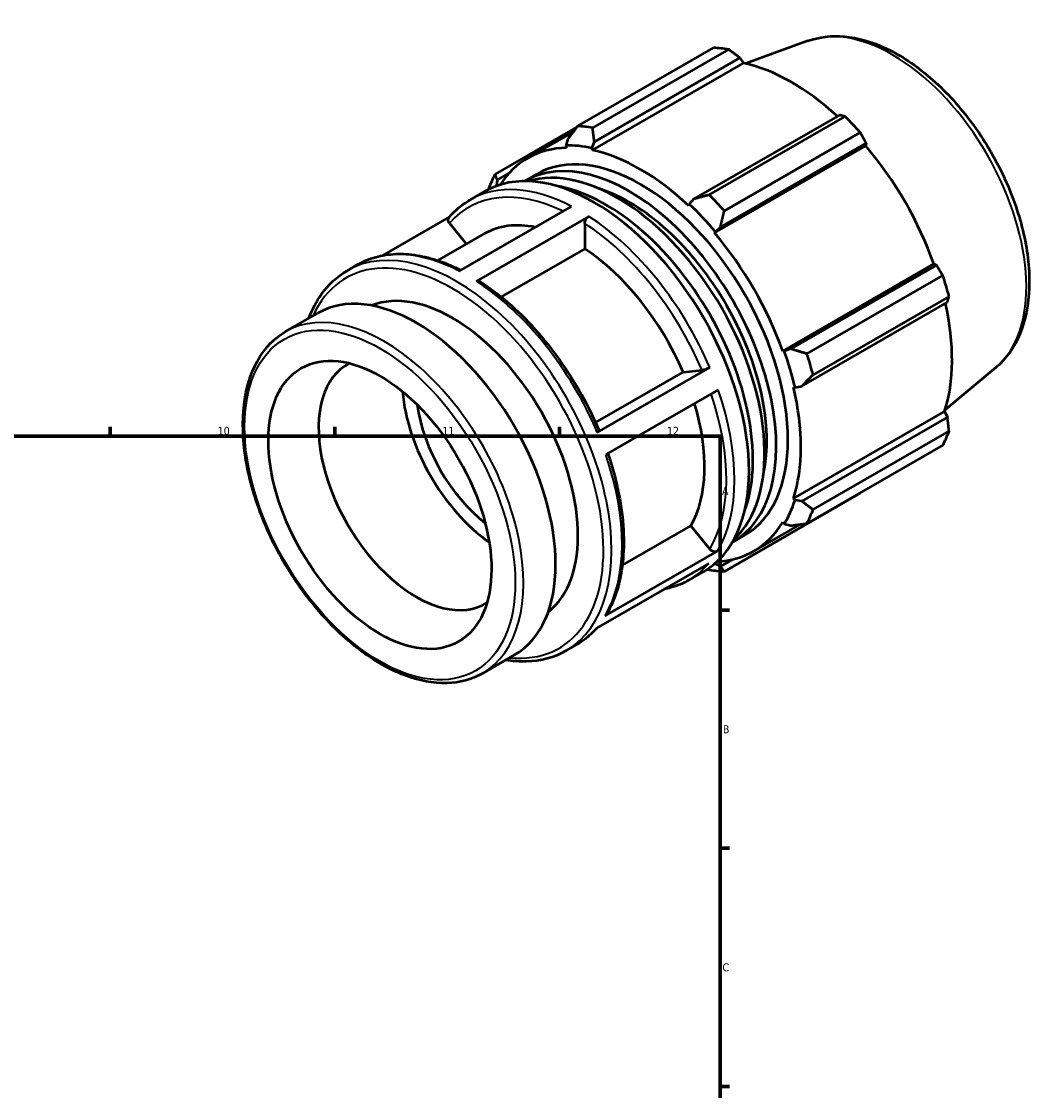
# Model space of a CAD drawing. Header units: millimetres. Extents: x -56 to 921, y -47 to 703.
# Tile 6 of 6: x 603 to 921, y 370 to 703. Entities that reach past the tile are written whole.
import ezdxf

# ---------------------------------------------------------------- set-up
doc = ezdxf.new("R2010")
doc.units = ezdxf.units.MM
for name, color, linetype, lineweight in [('Border (ISO)', 7, 'Continuous', 70), ('Visible (ISO)', 7, 'Continuous', 50), ('Visible Narrow (ISO)', 7, 'Continuous', 35)]:
    doc.layers.add(name, color=color, linetype=linetype, lineweight=lineweight)
doc.styles.add('Note Text (ISO)', font='tahoma.ttf')

# ---------------------------------------------------------------- blocks, each defined once
blk = doc.blocks.new('Borders Default Border')
at = {"layer": 'Border (ISO)'}
for p, q in [((630.75, 574), (630.75, 576.9)), ((700.83, 574), (700.83, 576.9)), ((770.92, 574), (770.92, 576.9)), ((821, 519.75), (823.9, 519.75)), ((821, 445.5), (823.9, 445.5)), ((821, 371.25), (823.9, 371.25))]:
    blk.add_line(p, q, dxfattribs=at)
at = {"layer": 'Border (ISO)', "flags": 128}
blk.add_lwpolyline([(20, 20), (20, 574), (821, 574), (821, 20), (20, 20)], dxfattribs=at)
at = {"layer": 'Border (ISO)', "color": 232, "true_color": 0xca0064, "char_height": 2.5, "attachment_point": 7, "style": 'Note Text (ISO)'}
for s, insert in [('10', (664.29, 574.35)), ('11', (734.37, 574.4)), ('12', (804.46, 574.4)), ('A', (821.59, 555.62)), ('B', (821.89, 481.38)), ('C', (821.73, 407.08))]:
    blk.add_mtext(s, dxfattribs=dict(at, insert=insert))

msp = doc.modelspace()

# ---------------------------------------------------------------- linework, layer by layer
at = {"layer": 'Visible (ISO)'}
for p, q in [((848.425, 697.258), (829.056, 690.164)), ((776.557, 670.653), (818.97, 695.077)), ((823.662, 694.622), (781.248, 670.198)), ((781.192, 663.163), (828.349, 690.32)), ((781.782, 665.839), (827.213, 692.001)), ((827.213, 692.001), (828.349, 690.32)), ((858.24, 674.134), (812.809, 647.972)), ((817.642, 649.24), (860.055, 673.665)), ((776.396, 670.445), (750.823, 655.719)), ((760.949, 660.649), (775.144, 668.823)), ((864.747, 668.716), (822.333, 644.292)), ((773.474, 666.645), (772.895, 664.638)), ((772.895, 664.638), (773.143, 663.944)), ((781.03, 663.849), (781.782, 665.839)), ((781.192, 663.163), (781.03, 663.849)), ((819.298, 637.365), (866.456, 664.521)), ((821.117, 639.209), (866.549, 665.371)), ((866.549, 665.371), (866.456, 664.521)), ((751.413, 652.171), (751.534, 653.913)), ((751.534, 653.913), (755.186, 656.015)), ((760.157, 653.616), (763.793, 655.71)), ((743.005, 647.685), (747.541, 650.297)), ((751.478, 652.094), (751.413, 652.171)), ((812.809, 647.972), (811.411, 646.354)), ((739.632, 625.465), (774.705, 645.662)), ((811.411, 646.354), (811.249, 645.854)), ((736.625, 642.391), (715.714, 630.35)), ((736.632, 640.386), (741.868, 633.875)), ((780.079, 642.534), (745.006, 622.337)), ((778.806, 640.327), (778.806, 632.461)), ((732.998, 628.767), (747.421, 637.073)), ((819.298, 637.365), (819.546, 637.773)), ((819.546, 637.773), (821.117, 639.209)), ((778.806, 632.461), (752.731, 617.445)), ((704.67, 625.609), (707.933, 627.488)), ((840.552, 600.552), (887.71, 627.708)), ((888.488, 627.371), (843.057, 601.208)), ((887.71, 627.708), (888.488, 627.371)), ((848.067, 599.719), (890.481, 624.143)), ((892.424, 617.6), (850.011, 593.176)), ((846.498, 589.621), (891.93, 615.783)), ((685.486, 606.599), (695.527, 612.382)), ((841.029, 600.565), (840.552, 600.552)), ((843.057, 601.208), (841.029, 600.565)), ((782.15, 578.265), (809.491, 594.009)), ((782.683, 575.186), (817.755, 595.383)), ((809.491, 594.009), (815.379, 594.549)), ((907.063, 595.433), (891.205, 582.241)), ((820.418, 588.453), (785.345, 568.256)), ((843.886, 589.327), (844.398, 589.218)), ((844.398, 589.218), (846.498, 589.621)), ((843.886, 554.574), (891.043, 581.731)), ((891.043, 581.731), (891.93, 579.91)), ((891.93, 579.91), (846.498, 553.747)), ((850.011, 551.098), (892.424, 575.522)), ((890.481, 571.217), (848.067, 546.793)), ((822.333, 531.859), (864.747, 556.283)), ((844.398, 554.092), (843.886, 554.574)), ((846.498, 553.747), (844.398, 554.092)), ((840.552, 547.189), (841.029, 546.627)), ((790.514, 533.763), (811.925, 546.092)), ((811.925, 546.092), (817.813, 538.771)), ((831.492, 538.149), (846.02, 546.515)), ((841.029, 546.627), (843.057, 546.123)), ((825.011, 540.994), (828.648, 543.088)), ((785.117, 517.935), (820.189, 538.132)), ((817.478, 534.329), (782.405, 514.132)), ((819.546, 534.16), (819.472, 534.367)), ((821.117, 533.391), (819.546, 534.16)), ((824.872, 535.554), (821.117, 533.391)), ((811.273, 529.136), (815.808, 531.748)), ((772.937, 507.06), (776.2, 508.939)), ((746.867, 500.01), (756.908, 505.792))]:
    msp.add_line(p, q, dxfattribs=at)
for centre, major_axis, start_param, end_param in [((841.858, 625.68), (-37.926, 65.86), 5.8451561, 5.9396837), ((843.378, 626.555), (35.272, -61.25), 2.0696433, 2.6635608), ((841.858, 625.68), (37.926, -65.86), 1.9181653, 2.0126929), ((799.445, 601.256), (-37.926, 65.86), 5.8451561, 5.9396837), ((796.221, 599.399), (-35.272, 61.25), 5.9796864, 6.5697542), ((796.221, 599.399), (-32.427, 56.311), 3.1415927, 6.2831853), ((796.221, 599.399), (-35.651, 61.909), 5.8051535, 5.9796864), ((843.378, 626.555), (35.272, -61.25), 1.2672974, 1.8781627), ((792.584, 597.305), (-32.427, 56.311), 3.1352015, 6.2895765), ((796.221, 599.399), (-35.272, 61.25), 5.1942882, 5.8051535), ((781.674, 591.022), (-34.134, 59.274), 3.1415927, 6.2831853), ((788.948, 595.211), (-32.427, 56.311), 3.272016, 6.152762), ((799.445, 601.256), (-37.926, 65.86), 0.347369, 0.4418966), ((796.221, 599.399), (-35.651, 61.909), 0.3073663, 0.3106636), ((785.311, 593.117), (32.427, -56.311), 0.4419207, 2.6996719), ((792.584, 597.305), (-30.341, 52.688), 3.7072001, 5.7175778), ((799.445, 601.256), (-37.926, 65.86), 5.059758, 5.1542856), ((796.221, 599.399), (35.651, -61.909), 1.8781627, 2.0526956), ((775.866, 587.678), (-28.445, 49.395), 5.8134941, 6.2831853), ((796.221, 599.399), (-35.272, 61.25), 4.4088901, 5.0197553), ((775.866, 587.678), (28.445, -49.395), 1.3713551, 2.2851177), ((841.858, 625.68), (37.926, -65.86), 1.1327672, 1.2272947), ((726.217, 559.087), (-30.69, 53.295), 3.1415927, 6.2831853), ((737.531, 565.602), (-27.621, 47.965), 3.2251289, 6.199649), ((843.378, 626.555), (35.272, -61.25), 0.4818993, 1.0759774), ((796.221, 599.399), (35.651, -61.909), 1.0927645, 1.2672974), ((799.445, 601.256), (-37.926, 65.86), 4.2743598, 4.3688874), ((726.217, 559.087), (21.483, -37.306), 3.112115, 6.312663), ((752.228, 574.066), (-21.483, 37.306), 0.8897388, 2.2518539), ((796.221, 599.399), (-35.272, 61.25), 3.6234919, 4.2343571), ((752.228, 574.066), (-18.414, 31.977), 0.956137, 2.1854557), ((775.866, 587.678), (28.445, -49.395), 0.3241575, 1.1828727), ((841.858, 625.68), (37.926, -65.86), 0.347369, 0.4418966), ((796.221, 599.399), (35.651, -61.909), 0.3073663, 0.4818993), ((799.445, 601.256), (37.926, -65.86), 0.347369, 0.4418966), ((796.221, 599.399), (35.272, -61.25), 5.9966165, 6.5905516), ((796.221, 599.399), (35.651, -61.909), 5.9725217, 5.9796864), ((799.445, 601.256), (37.926, -65.86), 5.8451561, 5.9396837)]:
    msp.add_ellipse(centre, major_axis=major_axis, ratio=0.5780931, start_param=start_param, end_param=end_param, dxfattribs=at)
msp.add_ellipse((714.903, 552.572), major_axis=(24.552, -42.636), ratio=0.5780931, dxfattribs=at)
for points, knots in [([(848.425, 697.258), (851.92, 698.538), (855.749, 698.978), (863.998, 698.272), (868.446, 696.971), (877.527, 692.678), (882.16, 689.583), (890.983, 681.978), (895.169, 677.464), (902.681, 667.511), (906.01, 662.079), (911.51, 650.811), (913.682, 644.978), (916.649, 633.434), (917.437, 627.725), (917.473, 616.963), (916.717, 611.907), (913.598, 603.137), (911.281, 599.37), (907.844, 596.105), (907.458, 595.762), (907.063, 595.433)], [5.5994555, 5.5994555, 5.5994555, 5.5994555, 5.8820844, 5.8820844, 6.194219, 6.194219, 6.5257826, 6.5257826, 6.8580888, 6.8580888, 7.1884235, 7.1884235, 7.518468, 7.518468, 7.8501221, 7.8501221, 8.1829244, 8.1829244, 8.5024667, 8.5024667, 8.5415789, 8.5415789, 8.5415789, 8.5415789]), ([(736.494, 642.24), (736.871, 642.681), (737.26, 643.107), (738.061, 643.93), (738.473, 644.326), (739.321, 645.086), (739.756, 645.45), (740.648, 646.145), (741.105, 646.477), (742.04, 647.106), (742.517, 647.404), (743.005, 647.685)], [5.29687447, 5.29687447, 5.29687447, 5.29687447, 5.33744375, 5.33744375, 5.37801302, 5.37801302, 5.4185823, 5.4185823, 5.45915158, 5.45915158, 5.49972085, 5.49972085, 5.49972085, 5.49972085]), ([(736.632, 640.386), (736.495, 640.556), (736.372, 640.777), (736.24, 641.159), (736.209, 641.389), (736.238, 641.756), (736.304, 641.959), (736.425, 642.152), (736.458, 642.196), (736.495, 642.239)], [0.80050796, 0.80050796, 0.80050796, 0.80050796, 0.8673215, 0.8673215, 0.93406634, 0.93406634, 1.00073267, 1.00073267, 1.02064313, 1.02064313, 1.02064313, 1.02064313]), ([(778.806, 640.327), (778.806, 640.509), (778.843, 640.745), (778.963, 641.15), (779.068, 641.392), (779.29, 641.777), (779.447, 641.989), (779.737, 642.295), (779.922, 642.444), (780.079, 642.534)], [0.80050796, 0.80050796, 0.80050796, 0.80050796, 0.8673215, 0.8673215, 0.93406634, 0.93406634, 1.00073267, 1.00073267, 1.06733594, 1.06733594, 1.06733594, 1.06733594]), ([(707.933, 627.488), (709.694, 628.502), (711.585, 629.293), (715.565, 630.405), (717.654, 630.727), (721.973, 630.906), (724.204, 630.763), (728.756, 630.025), (731.078, 629.432), (735.647, 627.856), (737.891, 626.897), (740.137, 625.755)], [5.49972085, 5.49972085, 5.49972085, 5.49972085, 5.64627198, 5.64627198, 5.79282312, 5.79282312, 5.93937425, 5.93937425, 6.08592538, 6.08592538, 6.22485998, 6.22485998, 6.22485998, 6.22485998]), ([(692.756, 610.786), (693.797, 613.565), (695.122, 616.094), (698.895, 621.36), (701.581, 623.83), (704.67, 625.609)], [5.05464216, 5.05464216, 5.05464216, 5.05464216, 5.24274957, 5.24274957, 5.49972085, 5.49972085, 5.49972085, 5.49972085]), ([(745.006, 622.337), (745.163, 622.428), (745.348, 622.492), (745.638, 622.52), (745.795, 622.489), (745.914, 622.419), (745.922, 622.414), (745.93, 622.409)], [0, 0, 0, 0, 0.06660327, 0.06660327, 0.1332696, 0.1332696, 0.13814512, 0.13814512, 0.13814512, 0.13814512]), ([(745.93, 622.409), (748.937, 620.464), (751.917, 618.21), (757.726, 613.161), (760.556, 610.367), (765.973, 604.334), (768.561, 601.096), (773.408, 594.285), (775.667, 590.712), (779.781, 583.353), (781.636, 579.567), (783.257, 575.738)], [0.06133013, 0.06133013, 0.06133013, 0.06133013, 0.2483239, 0.2483239, 0.43531767, 0.43531767, 0.62231143, 0.62231143, 0.8093052, 0.8093052, 0.99629897, 0.99629897, 0.99629897, 0.99629897]), ([(746.867, 500.01), (743.577, 498.116), (739.793, 497.099), (731.559, 496.874), (727.092, 497.724), (717.874, 501.235), (713.115, 503.954), (703.865, 510.971), (699.377, 515.274), (691.13, 525.006), (687.372, 530.431), (680.949, 541.863), (678.285, 547.866), (674.314, 559.868), (673.009, 565.864), (671.911, 577.266), (672.12, 582.67), (674.083, 592.321), (675.832, 596.576), (680.274, 602.766), (682.698, 604.994), (685.486, 606.599)], [2.3581282, 2.3581282, 2.3581282, 2.3581282, 2.6607547, 2.6607547, 2.9745002, 2.9745002, 3.2983797, 3.2983797, 3.6232162, 3.6232162, 3.9472268, 3.9472268, 4.2709093, 4.2709093, 4.5949994, 4.5949994, 4.9199039, 4.9199039, 5.2432499, 5.2432499, 5.4997209, 5.4997209, 5.4997209, 5.4997209]), ([(817.755, 595.383), (817.598, 595.293), (817.381, 595.183), (816.987, 595.007), (816.74, 594.908), (816.325, 594.762), (816.084, 594.69), (815.712, 594.597), (815.515, 594.561), (815.379, 594.549)], [0, 0, 0, 0, 0.06661589, 0.06661589, 0.13327496, 0.13327496, 0.1999878, 0.1999878, 0.26674766, 0.26674766, 0.26674766, 0.26674766]), ([(783.255, 575.737), (783.264, 575.718), (783.265, 575.697), (783.244, 575.62), (783.179, 575.538), (782.993, 575.38), (782.84, 575.277), (782.683, 575.186)], [0.90657969, 0.90657969, 0.90657969, 0.90657969, 0.9337321, 0.9337321, 1.00039117, 1.00039117, 1.06700706, 1.06700706, 1.06700706, 1.06700706]), ([(785.983, 568.623), (787.287, 564.824), (788.348, 561.023), (789.963, 553.478), (790.508, 549.736), (791.037, 542.497), (791.022, 539), (790.422, 532.363), (789.837, 529.224), (788.104, 523.41), (786.955, 520.734), (785.533, 518.343)], [1.1115706, 1.1115706, 1.1115706, 1.1115706, 1.295727, 1.295727, 1.48278023, 1.48278023, 1.66983346, 1.66983346, 1.85688669, 1.85688669, 2.04393993, 2.04393993, 2.04393993, 2.04393993]), ([(820.189, 538.132), (820.032, 538.042), (819.815, 537.975), (819.421, 537.937), (819.173, 537.96), (818.759, 538.071), (818.518, 538.18), (818.146, 538.424), (817.949, 538.602), (817.813, 538.771)], [0, 0, 0, 0, 0.06661589, 0.06661589, 0.13327496, 0.13327496, 0.1999878, 0.1999878, 0.26674766, 0.26674766, 0.26674766, 0.26674766]), ([(811.273, 529.136), (809.511, 528.122), (807.62, 527.332), (804.929, 526.58), (804.216, 526.413), (803.492, 526.275)], [2.3581282, 2.3581282, 2.3581282, 2.3581282, 2.50467933, 2.50467933, 2.55630667, 2.55630667, 2.55630667, 2.55630667]), ([(785.533, 518.343), (785.529, 518.335), (785.524, 518.327), (785.426, 518.172), (785.274, 518.026), (785.117, 517.935)], [0.997032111, 0.997032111, 0.997032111, 0.997032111, 1.000391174, 1.000391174, 1.067007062, 1.067007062, 1.067007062, 1.067007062]), ([(782.581, 514.233), (782.245, 513.845), (781.9, 513.469), (781.144, 512.694), (780.732, 512.299), (779.885, 511.539), (779.45, 511.175), (778.557, 510.479), (778.1, 510.148), (777.166, 509.518), (776.688, 509.22), (776.2, 508.939)], [2.15994973, 2.15994973, 2.15994973, 2.15994973, 2.19585109, 2.19585109, 2.23642037, 2.23642037, 2.27698965, 2.27698965, 2.31755892, 2.31755892, 2.3581282, 2.3581282, 2.3581282, 2.3581282]), ([(772.937, 507.06), (769.28, 504.954), (765.068, 503.828), (758.476, 503.664), (756.327, 503.826), (754.137, 504.196)], [2.3581282, 2.3581282, 2.3581282, 2.3581282, 2.66239645, 2.66239645, 2.80320689, 2.80320689, 2.80320689, 2.80320689])]:
    msp.add_open_spline(points, degree=3, knots=knots, dxfattribs=at)
for points, weights in [([(827.213, 692.001), (825.482, 693.29), (823.662, 694.622)], [1.00255049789, 1.00168337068, 1]), ([(860.055, 673.665), (859.138, 673.909), (858.24, 674.134)], [1, 1.00168337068, 1.00255049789]), ([(776.557, 670.653), (774.963, 668.596), (773.474, 666.645)], [1.01525848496, 1.01087922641, 1.00569720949]), ([(781.782, 665.839), (781.499, 667.962), (781.248, 670.198)], [1.00569720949, 1.01087922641, 1.01525848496]), ([(866.549, 665.371), (865.675, 667.014), (864.747, 668.716)], [1.00255049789, 1.00168337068, 1]), ([(751.534, 653.913), (751.165, 654.785), (750.823, 655.719)], [1.00569720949, 1.01087922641, 1.01525848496]), ([(748.879, 651.413), (748.844, 651.194), (748.809, 650.975)], [1.01525848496, 1.0148908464, 1.01451755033]), ([(817.642, 649.24), (815.155, 648.581), (812.809, 647.972)], [1.01525848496, 1.01087922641, 1.00569720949]), ([(821.117, 639.209), (821.692, 641.686), (822.333, 644.292)], [1.00569720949, 1.01087922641, 1.01525848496]), ([(890.481, 624.143), (889.473, 625.795), (888.488, 627.371)], [1, 1.00168337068, 1.00255049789]), ([(891.93, 615.783), (892.18, 616.678), (892.424, 617.6)], [1.00255049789, 1.00168337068, 1]), ([(848.067, 599.719), (845.49, 600.467), (843.057, 601.208)], [1.01525848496, 1.01087922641, 1.00569720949]), ([(846.498, 589.621), (848.197, 591.35), (850.011, 593.176)], [1.00569720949, 1.01087922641, 1.01525848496]), ([(892.424, 575.522), (892.18, 577.766), (891.93, 579.91)], [1, 1.00168337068, 1.00255049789]), ([(850.011, 551.098), (848.197, 552.438), (846.498, 553.747)], [1.01525848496, 1.01087922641, 1.00569720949]), ([(864.747, 556.283), (864.793, 556.368), (864.84, 556.452)], [1, 1.00008481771, 1.00016756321]), ([(843.057, 546.123), (845.49, 546.439), (848.067, 546.793)], [1.00569720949, 1.01087922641, 1.01525848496]), ([(817.072, 532.532), (817.356, 532.423), (817.642, 532.314)], [1.01423721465, 1.01475319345, 1.01525848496]), ([(822.333, 531.859), (821.692, 532.629), (821.117, 533.391)], [1.01525848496, 1.01087922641, 1.00569720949])]:
    msp.add_rational_spline(points, weights, degree=2, dxfattribs=at)
at = {"layer": 'Visible Narrow (ISO)'}
for centre, major_axis, start_param, end_param in [((874.799, 644.649), (-29.465, 51.167), 3.2413273, 6.1834507), ((775.866, 587.678), (-33.236, 57.714), 5.5805991, 6.4844468), ((777.139, 588.411), (-34.134, 59.274), 5.5500652, 6.2831853), ((775.866, 587.678), (33.236, -57.714), 1.3626368, 2.2956566), ((777.139, 588.411), (-34.134, 59.274), 4.5028676, 5.4388953), ((738.804, 566.335), (34.134, -59.274), 0, 3.1415927), ((737.531, 565.602), (-33.236, 57.714), 2.7477034, 6.6770745), ((742.066, 568.214), (-34.134, 59.274), 5.5500652, 6.2831853), ((742.066, 568.214), (34.134, -59.274), 1.361275, 2.2973027), ((716.176, 553.305), (30.69, -53.295), 0, 3.1415927), ((775.866, 587.678), (33.236, -57.714), 0.3154393, 1.2411144), ((777.139, 588.411), (34.134, -59.274), 0.3140774, 1.2501051), ((742.066, 568.214), (34.134, -59.274), 0.3140774, 1.2501051), ((777.139, 588.411), (34.134, -59.274), 0, 0.2029076), ((742.066, 568.214), (34.134, -59.274), 0, 0.2029076)]:
    msp.add_ellipse(centre, major_axis=major_axis, ratio=0.5780931, start_param=start_param, end_param=end_param, dxfattribs=at)
msp.add_ellipse((714.903, 552.572), major_axis=(29.792, -51.735), ratio=0.5780931, dxfattribs=at)

# ---------------------------------------------------------------- block references
msp.add_blockref('Borders Default Border', (0, 0))

doc.saveas('drawing.dxf')
